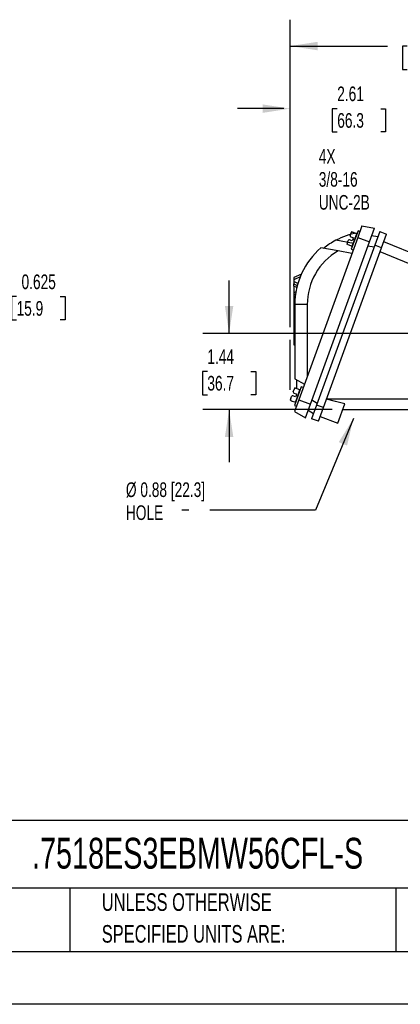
# Model space of a CAD drawing. Header units: inches. Extents: x 0 to 11, y 0 to 8.5.
# Tile 6 of 9: x 6.2 to 8, y 0 to 4.7. Entities that reach past the tile are written whole.
import ezdxf

# ---------------------------------------------------------------- set-up
doc = ezdxf.new("R2010")
doc.units = ezdxf.units.IN
doc.header["$MEASUREMENT"] = 0
doc.linetypes.add('CENTERX2', pattern=[0.8, 0.5, -0.1, 0.1, -0.1])
doc.layers.add('DIMENSIONS', color=140, linetype='Continuous', lineweight=25)
doc.layers.add('TEXT', color=140, linetype='Continuous', lineweight=25)
doc.styles.add('SLDTEXTSTYLE0', font='TXT', dxfattribs={"width": 0.7})
doc.dimstyles.new('SLDDIMSTYLE0', dxfattribs={"dimtxt": 0.069444, "dimasz": 0.13, "dimexe": 0, "dimexo": 0.0625, "dimgap": 0.017361, "dimtad": 0, "dimtih": 1, "dimtoh": 1, "dimlfac": 4, "dimrnd": 1e-09, "dimzin": 4, "dimdsep": 46, "dimtxsty": 'SLDTEXTSTYLE0', "dimsah": 1, "dimcen": 0.09, "dimadec": 0, "dimazin": 1, "dimtfac": 1, "dimtofl": 0, "dimtmove": 0, "dimatfit": 3, "dimfxl": 0, "dimfrac": 2, "dimtolj": 1, "dimtzin": 12, "dimarcsym": 0})
doc.dimstyles.new('SLDDIMSTYLE1', dxfattribs={"dimtxt": 0.069444, "dimasz": 0.13, "dimexe": 0, "dimexo": 0.0625, "dimgap": 0.017361, "dimtad": 0, "dimtih": 1, "dimtoh": 1, "dimlfac": 4, "dimrnd": 1e-09, "dimzin": 12, "dimdsep": 46, "dimtxsty": 'SLDTEXTSTYLE0', "dimsah": 1, "dimcen": 0.09, "dimadec": 0, "dimazin": 3, "dimtfac": 1, "dimtmove": 0, "dimatfit": 0, "dimfxl": 0, "dimfrac": 2, "dimtolj": 1, "dimtzin": 12, "dimarcsym": 0})
doc.dimstyles.new('SLDDIMSTYLE4', dxfattribs={"dimtxt": 0.18, "dimasz": 0.13, "dimexe": 0, "dimexo": 0.0625, "dimgap": 0, "dimtad": 0, "dimtih": 1, "dimtoh": 1, "dimdec": 0, "dimrnd": 1e-09, "dimzin": 0, "dimdsep": 46, "dimtxsty": 'Standard', "dimsah": 1, "dimcen": 0.09, "dimadec": 0, "dimazin": 0, "dimtfac": 0.13, "dimtdec": 0, "dimtofl": 0, "dimtmove": 0, "dimatfit": 3, "dimfxl": 0, "dimfrac": 2, "dimtolj": 1, "dimtzin": 0, "dimarcsym": 0})
doc.dimstyles.new('SLDDIMSTYLE8', dxfattribs={"dimtxt": 0.069444, "dimasz": 0.13, "dimexe": 0, "dimexo": 0.0625, "dimgap": 0.017361, "dimtad": 0, "dimtih": 1, "dimtoh": 1, "dimdec": 3, "dimlfac": 2.5, "dimrnd": 1e-09, "dimdsep": 46, "dimtxsty": 'SLDTEXTSTYLE0', "dimsah": 1, "dimcen": 0, "dimadec": 0, "dimazin": 2, "dimtfac": 1, "dimtdec": 3, "dimtofl": 0, "dimtmove": 0, "dimatfit": 3, "dimfxl": 0, "dimfrac": 2, "dimtolj": 1, "dimtzin": 12, "dimarcsym": 0})

# ---------------------------------------------------------------- blocks, each defined once
blk = doc.blocks.new('SW_NOTE_0_2')
at = {"layer": 'TEXT', "color": 0, "linetype": 'CENTERX2', "lineweight": 18, "char_height": 0.083333, "attachment_point": 1, "style": 'SLDTEXTSTYLE0'}
for s, insert in [('UNLESS OTHERWISE', (0, 0.1074)), ('SPECIFIED UNITS ARE:', (0, -0.0431))]:
    blk.add_mtext(s, dxfattribs=dict(at, insert=insert))
blk = doc.blocks.new('_D_8')
at = {"layer": 'DIMENSIONS'}
for p, q in [((7.2028, 3.1795), (7.2028, 3.4295)), ((8.2353, 3.1795), (7.0778, 3.1795)), ((7.0996, 2.9988), (7.0763, 2.9988)), ((7.0763, 2.9988), (7.0763, 2.8884)), ((7.306, 2.9988), (7.3293, 2.9988)), ((7.3293, 2.9988), (7.3293, 2.8884)), ((7.0763, 2.8884), (7.0996, 2.8884)), ((7.3293, 2.8884), (7.306, 2.8884)), ((7.6914, 2.8184), (7.0778, 2.8184)), ((7.2028, 2.8184), (7.2028, 2.5684))]:
    blk.add_line(p, q, dxfattribs=at)
for points in [[(7.2028, 3.1795), (7.2228, 3.3095), (7.1828, 3.3095)], [(7.2028, 2.8184), (7.1828, 2.6884), (7.2228, 2.6884)]]:
    blk.add_solid(points, dxfattribs=at)
at = {"layer": 'DIMENSIONS', "char_height": 0.06944, "attachment_point": 1, "style": 'SLDTEXTSTYLE0'}
for s, insert in [('1.44', (7.0996, 3.1039)), ('36.7', (7.0996, 2.9779))]:
    blk.add_mtext(s, dxfattribs=dict(at, insert=insert))
blk = doc.blocks.new('_D_9')
at = {"layer": 'DIMENSIONS'}
for p, q in [((7.4924, 3.2095), (7.4924, 4.3693)), ((8.1453, 3.5238), (8.1453, 4.3693)), ((7.4624, 4.2443), (7.2424, 4.2443)), ((7.7157, 4.2441), (7.6923, 4.2441)), ((7.6923, 4.2441), (7.6923, 4.1337)), ((7.9221, 4.2441), (7.9454, 4.2441)), ((7.9454, 4.2441), (7.9454, 4.1337)), ((8.1453, 4.2443), (8.3953, 4.2443)), ((7.6923, 4.1337), (7.7157, 4.1337)), ((7.9454, 4.1337), (7.9221, 4.1337)), ((7.4924, 2.9122), (7.4924, 3.1495))]:
    blk.add_line(p, q, dxfattribs=at)
for points in [[(7.4924, 4.2443), (7.3624, 4.2643), (7.3624, 4.2243)], [(8.1453, 4.2443), (8.2753, 4.2243), (8.2753, 4.2643)]]:
    blk.add_solid(points, dxfattribs=at)
at = {"layer": 'DIMENSIONS', "char_height": 0.06944, "attachment_point": 1, "style": 'SLDTEXTSTYLE0'}
for s, insert in [('2.61', (7.7157, 4.3492)), ('66.3', (7.7157, 4.2232))]:
    blk.add_mtext(s, dxfattribs=dict(at, insert=insert))
blk = doc.blocks.new('_D_10')
at = {"layer": 'DIMENSIONS'}
for p, q in [((7.4924, 3.2095), (7.4924, 4.6658)), ((8.8679, 3.8121), (8.8679, 4.6658)), ((7.4924, 4.5408), (7.9539, 4.5408)), ((8.048, 4.5406), (8.0247, 4.5406)), ((8.0247, 4.5406), (8.0247, 4.4302)), ((8.3122, 4.5406), (8.3356, 4.5406)), ((8.3356, 4.5406), (8.3356, 4.4302)), ((8.8679, 4.5408), (8.4064, 4.5408)), ((8.0247, 4.4302), (8.048, 4.4302)), ((8.3356, 4.4302), (8.3122, 4.4302)), ((7.4924, 2.9121), (7.4924, 3.1495))]:
    blk.add_line(p, q, dxfattribs=at)
for points in [[(7.4924, 4.5408), (7.6224, 4.5208), (7.6224, 4.5608)], [(8.8679, 4.5408), (8.7379, 4.5608), (8.7379, 4.5208)]]:
    blk.add_solid(points, dxfattribs=at)
at = {"layer": 'DIMENSIONS', "char_height": 0.06944, "attachment_point": 1, "style": 'SLDTEXTSTYLE0'}
for s, insert in [('5.50', (8.0769, 4.6457)), ('139.7', (8.048, 4.5197))]:
    blk.add_mtext(s, dxfattribs=dict(at, insert=insert))
blk = doc.blocks.new('SW_NOTE_0_8')
at = {"layer": 'TEXT', "color": 0, "linetype": 'CENTERX2', "lineweight": 18, "attachment_point": 1, "style": 'SLDTEXTSTYLE0'}
for s, insert, char_height in [('Ø 0.88 [22.3]', (-0.2658, 0.1315), 0.069444), ('HOLE', (-0.2658, 0.0227), 0.06944)]:
    blk.add_mtext(s, dxfattribs=dict(at, insert=insert, char_height=char_height))
blk = doc.blocks.new('SW_NOTE_0_9')
at = {"layer": 'TEXT', "color": 0, "linetype": 'CENTERX2', "lineweight": 18, "char_height": 0.06944, "attachment_point": 1, "style": 'SLDTEXTSTYLE0'}
for s, insert in [('4X', (-0.4087, 0.2437)), ('3/8-16', (-0.4087, 0.1349)), ('UNC-2B', (-0.4087, 0.0261))]:
    blk.add_mtext(s, dxfattribs=dict(at, insert=insert))
blk = doc.blocks.new('_D_16')
at = {"layer": 'DIMENSIONS'}
for p, q in [((5.9016, 3.224), (6.0309, 3.3534)), ((6.0309, 3.3534), (6.1133, 3.3534)), ((6.1946, 3.3534), (6.1713, 3.3534)), ((6.1713, 3.3534), (6.1713, 3.2429)), ((6.401, 3.3534), (6.4244, 3.3534)), ((6.4244, 3.3534), (6.4244, 3.2429)), ((6.1713, 3.2429), (6.1946, 3.2429)), ((6.4244, 3.2429), (6.401, 3.2429))]:
    blk.add_line(p, q, dxfattribs=at)
blk.add_solid([(5.9016, 3.224), (6.0077, 3.3018), (5.9794, 3.3301)], dxfattribs=at)
at = {"layer": 'DIMENSIONS', "char_height": 0.06944, "attachment_point": 1, "style": 'SLDTEXTSTYLE0'}
for s, insert in [('%%c', (6.1133, 3.4584)), ('0.625', (6.2182, 3.4584)), ('15.9', (6.1946, 3.3324))]:
    blk.add_mtext(s, dxfattribs=dict(at, insert=insert))

msp = doc.modelspace()

# ---------------------------------------------------------------- linework, layer by layer
for p, q in [((7.83285, 3.68843), (7.81285, 3.63347)), ((7.83285, 3.68843), (7.89191, 3.67801)), ((7.77652, 3.64269), (7.77664, 3.64304)), ((7.78307, 3.66071), (7.78032, 3.65315)), ((7.81421, 3.66597), (7.78223, 3.57811)), ((7.78772, 3.65911), (7.78316, 3.66077)), ((7.80835, 3.65161), (7.78772, 3.65911)), ((7.79766, 3.62224), (7.80835, 3.65161)), ((7.80911, 3.65196), (7.80835, 3.65161)), ((7.82346, 3.6626), (7.81421, 3.66597)), ((7.86834, 3.61327), (7.89191, 3.67801)), ((7.90822, 3.63649), (7.87869, 3.6417)), ((7.91774, 3.66265), (7.89421, 3.59799)), ((7.91774, 3.66265), (7.94949, 3.64917)), ((7.92596, 3.58452), (7.94949, 3.64917)), ((7.81285, 3.63347), (7.53277, 2.86396)), ((7.58827, 2.84376), (7.86834, 3.61327)), ((7.89421, 3.59799), (7.6179, 2.83884)), ((7.79232, 3.60583), (7.70894, 3.62053)), ((7.76412, 3.60866), (7.76175, 3.60215)), ((7.76635, 3.60038), (7.76175, 3.60205)), ((7.76635, 3.60038), (7.78697, 3.59287)), ((7.76819, 3.61982), (7.76833, 3.62016)), ((7.78726, 3.61812), (7.77449, 3.62276)), ((7.77958, 3.63673), (7.79234, 3.63208)), ((7.78697, 3.59287), (7.79766, 3.62224)), ((7.78697, 3.59287), (7.78733, 3.59212)), ((7.7898, 3.6251), (7.78726, 3.61812)), ((7.79234, 3.63208), (7.7898, 3.6251)), ((7.7898, 3.6251), (7.79766, 3.62224)), ((7.79766, 3.62224), (7.79822, 3.62204)), ((7.81285, 3.63347), (7.86834, 3.61327)), ((7.86145, 3.59433), (7.89098, 3.58913)), ((7.92596, 3.58452), (7.89421, 3.59799)), ((8.11576, 3.54069), (7.93639, 3.61316)), ((7.7196, 3.57019), (7.63834, 3.58452)), ((7.65089, 2.82875), (7.92596, 3.58452)), ((7.78558, 3.55855), (7.7196, 3.57019)), ((7.78223, 3.57811), (7.79147, 3.57474)), ((8.11576, 3.48556), (7.91889, 3.5651)), ((7.54541, 3.46012), (7.50959, 3.44342)), ((7.53977, 3.44679), (7.50959, 3.43272)), ((7.50959, 3.44342), (7.50959, 3.43272)), ((7.50959, 3.43272), (7.50959, 3.42492)), ((7.50959, 3.42492), (7.50959, 3.41422)), ((7.52905, 3.41585), (7.50959, 3.42492)), ((7.50959, 3.41422), (7.52639, 3.40638)), ((7.50959, 3.40351), (7.50959, 3.41422)), ((7.50959, 3.40351), (7.50959, 3.37124)), ((7.52399, 3.3968), (7.50959, 3.40351)), ((7.51973, 3.37597), (7.50959, 3.37124)), ((7.50959, 3.37124), (7.50959, 3.36054)), ((7.51792, 3.36442), (7.50959, 3.36054)), ((7.50959, 3.36054), (7.50959, 3.13621)), ((7.51451, 3.31541), (7.51451, 2.98514)), ((7.57357, 3.31541), (7.51451, 3.31541)), ((7.57357, 3.31541), (7.57357, 2.97605)), ((7.50959, 3.13621), (7.50959, 3.1255)), ((7.50959, 3.13621), (7.51451, 3.13391)), ((7.50959, 3.1255), (7.51451, 3.12321)), ((7.51532, 2.96469), (7.56004, 2.93887)), ((7.52436, 2.91704), (7.52436, 2.95948)), ((7.50722, 2.90277), (7.50733, 2.90312)), ((7.51027, 2.89681), (7.52303, 2.89217)), ((7.51376, 2.9208), (7.51101, 2.91324)), ((7.5449, 2.92605), (7.51292, 2.83819)), ((7.51842, 2.9192), (7.51386, 2.92086)), ((7.53904, 2.91169), (7.51842, 2.9192)), ((7.52835, 2.88232), (7.53904, 2.91169)), ((7.5398, 2.91204), (7.53904, 2.91169)), ((7.55415, 2.92269), (7.5449, 2.92605)), ((7.49704, 2.86047), (7.49244, 2.86214)), ((7.49482, 2.86874), (7.49245, 2.86223)), ((7.49704, 2.86047), (7.51767, 2.85296)), ((7.49888, 2.87991), (7.49902, 2.88025)), ((7.51795, 2.8782), (7.50519, 2.88285)), ((7.53277, 2.86396), (7.51277, 2.809)), ((7.51767, 2.85296), (7.52835, 2.88232)), ((7.51767, 2.85296), (7.51802, 2.8522)), ((7.52049, 2.88519), (7.51795, 2.8782)), ((7.52303, 2.89217), (7.52049, 2.88519)), ((7.52049, 2.88519), (7.52835, 2.88232)), ((7.52835, 2.88232), (7.52891, 2.88212)), ((7.53277, 2.86396), (7.58827, 2.84376)), ((7.62112, 2.84771), (7.59516, 2.8627)), ((7.66551, 2.86894), (8.11576, 2.86894)), ((7.51277, 2.809), (7.5647, 2.77902)), ((7.51292, 2.83819), (7.52217, 2.83482)), ((7.5647, 2.77902), (7.58827, 2.84376)), ((7.57792, 2.81533), (7.60389, 2.80034)), ((7.6179, 2.83884), (7.59436, 2.77419)), ((7.65089, 2.82875), (7.6179, 2.83884)), ((7.62735, 2.7641), (7.65089, 2.82875)), ((7.71817, 2.75463), (7.75125, 2.84551)), ((7.74137, 2.81837), (8.11576, 2.81837)), ((7.62735, 2.7641), (7.59436, 2.77419)), ((7.63493, 2.78493), (7.71817, 2.75463))]:
    msp.add_line(p, q)
at = {"color": 7, "linetype": 'Continuous'}
msp.add_line((11.0001, 0.00011), (0.0001, 0.00011), dxfattribs=at)
at = {"flags": 128}
for points in [[(7.77652, 3.64269), (7.77946, 3.65069), (7.78245, 3.65655), (7.7836, 3.65785), (7.78507, 3.65888), (7.78605, 3.65922), (7.78715, 3.65926), (7.78772, 3.65911)], [(7.76635, 3.60038), (7.76558, 3.6008), (7.76498, 3.6014), (7.76434, 3.60258), (7.76394, 3.60479), (7.76502, 3.61088), (7.76833, 3.62016)], [(7.50722, 2.90277), (7.51015, 2.91077), (7.51314, 2.91664), (7.5143, 2.91793), (7.51576, 2.91896), (7.51675, 2.9193), (7.51784, 2.91934), (7.51842, 2.9192)], [(7.49704, 2.86047), (7.49628, 2.86088), (7.49568, 2.86148), (7.49503, 2.86267), (7.49464, 2.86487), (7.49571, 2.87096), (7.49902, 2.88025)], [(7.75125, 2.84551), (7.70816, 2.85587), (7.66504, 2.86764)]]:
    msp.add_lwpolyline(points, dxfattribs=at)
for centre, radius, start, end in [((7.86884, 3.31541), 0.34449, 99.80794, 117.65709), ((7.78126, 3.64135), 0.00492, 164.29338, 250), ((7.86884, 3.31541), 0.34449, 117.65709, 129.22185), ((7.77281, 3.61814), 0.00492, 70, 155.70662), ((7.86884, 3.31541), 0.35433, 130.58081, 180), ((7.86884, 3.31541), 0.29528, 120.3603, 180), ((7.51195, 2.90144), 0.00492, 164.29338, 250), ((7.5035, 2.87822), 0.00492, 70, 155.70662)]:
    msp.add_arc(centre, radius, start, end)
msp.add_ellipse((7.57357, 2.94904), major_axis=(-0.02094, 0.12601), ratio=0.4382009, start_param=1.2083872, end_param=1.373903)
at = {"layer": 'TEXT'}
for p, q in [((10.75, 0.87111), (0.25, 0.87111)), ((10.75, 0.55), (0.25, 0.55)), ((6.44804, 0.55), (6.44804, 0.25)), ((7.99308, 0.55), (7.99308, 0.25)), ((0.25, 0.25), (10.75, 0.25))]:
    msp.add_line(p, q, dxfattribs=at)

# ---------------------------------------------------------------- block references
at = {"layer": 'TEXT', "linetype": 'CENTERX2', "lineweight": 18}
for name, p in [('SW_NOTE_0_9', (8.0369, 3.80885)), ('SW_NOTE_0_8', (6.97898, 2.34183)), ('SW_NOTE_0_2', (6.59874, 0.41872))]:
    msp.add_blockref(name, p, dxfattribs=at)

# ---------------------------------------------------------------- texts
at = {"layer": 'TEXT', "linetype": 'CENTERX2', "lineweight": 18, "insert": (6.26802, 0.78897), "char_height": 0.1458333, "attachment_point": 1, "style": 'SLDTEXTSTYLE0'}
msp.add_mtext('.7518ES3EBMW56CFL-S', dxfattribs=at)

# ---------------------------------------------------------------- dimensions: what is measured, and where the dimension line sits
at = {"layer": 'DIMENSIONS'}
for base, p1, p2, dimstyle, picture, middle in [((7.49242, 4.54076), (8.86786, 3.76211), (7.49242, 2.86215), 'SLDDIMSTYLE0', '_D_10', (8.18014, 4.54076)), ((7.49245, 4.24428), (8.14528, 3.47377), (7.49245, 2.86223), 'SLDDIMSTYLE1', '_D_9', (7.81887, 4.24428))]:
    dim = msp.add_linear_dim(base=base, p1=p1, p2=p2, dimstyle=dimstyle, dxfattribs=at)
    dim.commit()
    dim.dimension.update_dxf_attribs({"geometry": picture, "text_midpoint": middle, "dimtype": 160})
dim = msp.add_diameter_dim_2p(p1=(5.72484, 3.04726), p2=(5.90161, 3.22404), dimstyle='SLDDIMSTYLE8', dxfattribs=at)
dim.commit()
dim.dimension.update_dxf_attribs({"geometry": '_D_16', "text_midpoint": (6.29784, 3.35336), "dimtype": 163})
dim = msp.add_linear_dim(base=(7.2028, 3.17953), p1=(7.74137, 2.81837), p2=(8.28528, 3.17953), angle=90, dimstyle='SLDDIMSTYLE1', dxfattribs=at)
dim.commit()
dim.dimension.update_dxf_attribs({"geometry": '_D_8', "text_midpoint": (7.2028, 2.99895), "dimtype": 160})

# ---------------------------------------------------------------- leaders
at = {"layer": 'TEXT', "linetype": 'CENTERX2', "lineweight": 18}
msp.add_leader([(7.79251, 2.77588), (7.61189, 2.34183), (6.97898, 2.34183)], dimstyle='SLDDIMSTYLE4', dxfattribs=at)

doc.saveas('drawing.dxf')
